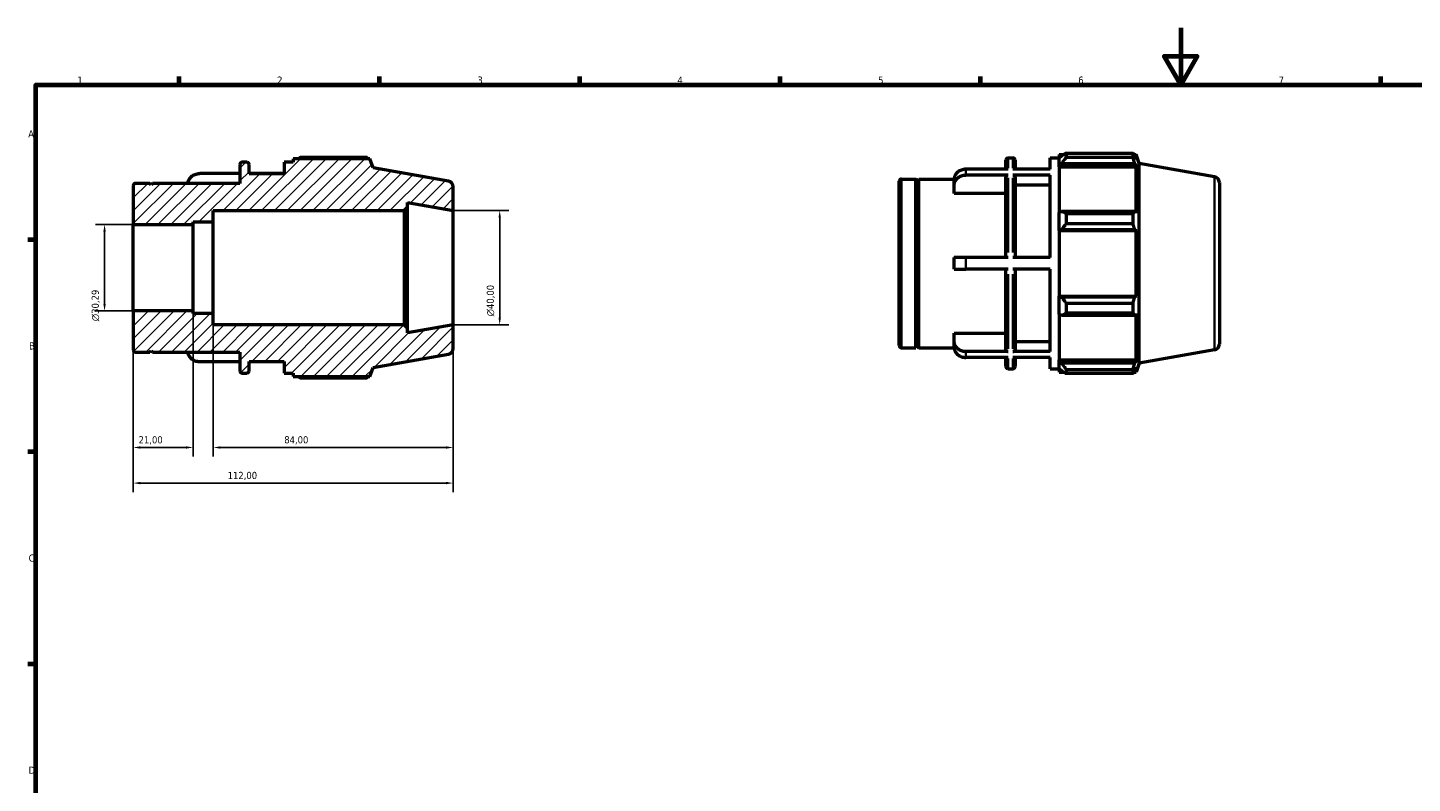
# Model space of a CAD drawing. Header units: millimetres. Extents: x 0 to 931, y 0 to 642.
# Tile 2 of 4: x 17 to 502, y 330 to 594. Entities that reach past the tile are written whole.
import ezdxf

# ---------------------------------------------------------------- set-up
doc = ezdxf.new("R2010")
doc.units = ezdxf.units.MM
for name, color, linetype, lineweight in [('Border (ISO)', 7, 'Continuous', 70), ('Dimension (ISO)', 7, 'Continuous', 25), ('Hatch (ISO)', 7, 'Continuous', 18), ('Visible (ISO)', 7, 'Continuous', 50), ('Visible Narrow (ISO)', 7, 'Continuous', 35)]:
    doc.layers.add(name, color=color, linetype=linetype, lineweight=lineweight)
doc.styles.add('Note Text (ISO)', font='tahoma.ttf')
doc.dimstyles.new('Default (ISO)', dxfattribs={"dimtxt": 2.5, "dimasz": 2.5, "dimexe": 3.175, "dimexo": 0, "dimgap": 0.762, "dimtad": 1, "dimrnd": 1e-08, "dimzin": 0, "dimtxsty": 'Note Text (ISO)', "dimcen": 0.09, "dimdle": 10, "dimclrd": 256, "dimclre": 256, "dimclrt": 232, "dimazin": 0, "dimtfac": 1.40208, "dimtmove": 0, "dimatfit": 3, "dimfxl": 1, "dimtolj": 1, "dimtzin": 0, "dimlwd": -1, "dimlwe": -1, "dimarcsym": 0})

# ---------------------------------------------------------------- blocks, each defined once
blk = doc.blocks.new('Borders Default Border')
at = {"layer": 'Border (ISO)'}
for p, q in [((70.08, 574), (70.08, 576.9)), ((140.17, 574), (140.17, 576.9)), ((210.25, 574), (210.25, 576.9)), ((280.33, 574), (280.33, 576.9)), ((350.42, 574), (350.42, 576.9)), ((490.58, 574), (490.58, 576.9)), ((20, 519.75), (17.1, 519.75)), ((20, 445.5), (17.1, 445.5)), ((20, 371.25), (17.1, 371.25))]:
    blk.add_line(p, q, dxfattribs=at)
at = {"layer": 'Border (ISO)', "flags": 128}
for points in [[(420.5, 594), (420.5, 574), (414.73, 584), (426.27, 584), (420.5, 574)], [(20, 20), (20, 574), (821, 574), (821, 20), (20, 20)]]:
    blk.add_lwpolyline(points, dxfattribs=at)
at = {"layer": 'Border (ISO)', "color": 232, "true_color": 0xca0064, "char_height": 2.5, "attachment_point": 7, "style": 'Note Text (ISO)'}
for s, insert in [('1', (34.48, 574.4)), ('2', (104.37, 574.4)), ('3', (174.43, 574.35)), ('4', (244.42, 574.4)), ('5', (314.64, 574.35)), ('6', (384.66, 574.35)), ('7', (454.77, 574.4)), ('A', (17.29, 555.62)), ('B', (17.59, 481.37)), ('C', (17.43, 407.08)), ('D', (17.43, 332.88))]:
    blk.add_mtext(s, dxfattribs=dict(at, insert=insert))
blk = doc.blocks.new('*D8')
at = {"layer": 'Defpoints', "color": 0, "transparency": 16777216}
for p in [(54, 494.85), (166, 490), (54, 434.62)]:
    blk.add_point(p, dxfattribs=at)
at = {"layer": 'Dimension (ISO)', "transparency": 16777216}
for p, q in [((54, 494.85), (54, 431.44)), ((166, 490), (166, 431.44)), ((163.5, 434.62), (56.5, 434.62))]:
    blk.add_line(p, q, dxfattribs=at)
for points in [[(56.5, 435.04), (56.5, 434.2), (54, 434.62)], [(163.5, 435.04), (163.5, 434.2), (166, 434.62)]]:
    blk.add_solid(points, dxfattribs=at)
at = {"layer": 'Dimension (ISO)', "color": 232, "true_color": 0xca0064, "transparency": 16777216, "insert": (87.05, 438.55), "char_height": 2.5, "attachment_point": 1, "style": 'Note Text (ISO)'}
blk.add_mtext('\\A1;112,00', dxfattribs=at)
blk = doc.blocks.new('*D9')
at = {"layer": 'Defpoints', "color": 0, "transparency": 16777216}
for p in [(82, 494), (166, 490), (82, 447.07)]:
    blk.add_point(p, dxfattribs=at)
at = {"layer": 'Dimension (ISO)', "transparency": 16777216}
for p, q in [((82, 494), (82, 443.9)), ((166, 490), (166, 443.9)), ((163.5, 447.07), (84.5, 447.07))]:
    blk.add_line(p, q, dxfattribs=at)
for points in [[(84.5, 447.49), (84.5, 446.66), (82, 447.07)], [(163.5, 447.49), (163.5, 446.66), (166, 447.07)]]:
    blk.add_solid(points, dxfattribs=at)
at = {"layer": 'Dimension (ISO)', "color": 232, "true_color": 0xca0064, "transparency": 16777216, "insert": (106.86, 451.02), "char_height": 2.5, "attachment_point": 1, "style": 'Note Text (ISO)'}
blk.add_mtext('\\A1;84,00', dxfattribs=at)
blk = doc.blocks.new('*D10')
at = {"layer": 'Defpoints', "color": 0, "transparency": 16777216}
for p in [(54, 494.85), (75, 494), (54, 447.07)]:
    blk.add_point(p, dxfattribs=at)
at = {"layer": 'Dimension (ISO)', "transparency": 16777216}
for p, q in [((54, 494.85), (54, 443.9)), ((75, 494), (75, 443.9)), ((72.5, 447.07), (56.5, 447.07))]:
    blk.add_line(p, q, dxfattribs=at)
for points in [[(56.5, 447.49), (56.5, 446.66), (54, 447.07)], [(72.5, 447.49), (72.5, 446.66), (75, 447.07)]]:
    blk.add_solid(points, dxfattribs=at)
at = {"layer": 'Dimension (ISO)', "color": 232, "true_color": 0xca0064, "transparency": 16777216, "insert": (55.89, 451.01), "char_height": 2.5, "attachment_point": 1, "style": 'Note Text (ISO)'}
blk.add_mtext('\\A1;21,00', dxfattribs=at)
blk = doc.blocks.new('*D11')
at = {"layer": 'Defpoints', "color": 0, "transparency": 16777216}
for p in [(166, 530), (166, 490), (182.24, 490)]:
    blk.add_point(p, dxfattribs=at)
at = {"layer": 'Dimension (ISO)', "transparency": 16777216}
for p, q in [((166, 530), (185.41, 530)), ((182.24, 527.5), (182.24, 492.5)), ((166, 490), (185.41, 490))]:
    blk.add_line(p, q, dxfattribs=at)
for points in [[(181.82, 527.5), (182.66, 527.5), (182.24, 530)], [(181.82, 492.5), (182.66, 492.5), (182.24, 490)]]:
    blk.add_solid(points, dxfattribs=at)
at = {"layer": 'Dimension (ISO)', "color": 232, "true_color": 0xca0064, "transparency": 16777216, "insert": (177.71, 492.94), "char_height": 2.5, "attachment_point": 1, "rotation": 90, "style": 'Note Text (ISO)'}
blk.add_mtext('\\A1;\\fAIGDT|b0|i0;\\H2.5000;\\ln\\fTahoma|b0|i0;\\H2.5000;40,00', dxfattribs=at)
blk = doc.blocks.new('*D12')
at = {"layer": 'Defpoints', "color": 0, "transparency": 16777216}
for p in [(54, 525.15), (44, 494.85), (54, 494.85)]:
    blk.add_point(p, dxfattribs=at)
at = {"layer": 'Dimension (ISO)', "transparency": 16777216}
for p, q in [((54, 525.15), (40.83, 525.15)), ((44, 522.65), (44, 497.35)), ((54, 494.85), (40.83, 494.85))]:
    blk.add_line(p, q, dxfattribs=at)
for points in [[(43.58, 522.65), (44.42, 522.65), (44, 525.15)], [(43.58, 497.35), (44.42, 497.35), (44, 494.85)]]:
    blk.add_solid(points, dxfattribs=at)
at = {"layer": 'Dimension (ISO)', "color": 232, "true_color": 0xca0064, "transparency": 16777216, "insert": (39.48, 491.26), "char_height": 2.5, "attachment_point": 1, "rotation": 90, "style": 'Note Text (ISO)'}
blk.add_mtext('\\A1;\\fAIGDT|b0|i0;\\H2.5000;\\ln\\fTahoma|b0|i0;\\H2.5000;30,29', dxfattribs=at)

msp = doc.modelspace()

# ---------------------------------------------------------------- hatches: boundary and pattern name
at = {"layer": 'Hatch (ISO)'}
h = msp.add_hatch(dxfattribs=at)
h.set_pattern_fill('ANSI31', color=256, scale=25.4, style=0)
h.set_pattern_definition([(45, (0, 0), (-2.245064, 2.245064), [])])
edge = h.paths.add_edge_path()
edge.add_ellipse((164, 481.678), major_axis=(0.347, -1.97), ratio=1, start_angle=0, end_angle=80)
edge.add_line((166, 481.678), (166, 490))
edge.add_line((166, 490), (150, 487.179))
edge.add_line((150, 487.179), (150, 488.8))
edge.add_line((150, 488.8), (148.8, 490))
edge.add_line((148.8, 490), (82, 490))
edge.add_line((82, 490), (82, 494))
edge.add_line((82, 494), (75, 494))
edge.add_line((75, 494), (75, 494.854))
edge.add_line((75, 494.854), (54, 494.854))
edge.add_line((54, 494.854), (54, 481.28))
edge.add_ellipse((54.8, 481.28), major_axis=(-0.8, 0), ratio=1, start_angle=0, end_angle=90)
edge.add_line((54.8, 480.48), (59.8, 480.48))
edge.add_line((59.8, 480.48), (60.3, 480.98))
edge.add_line((60.3, 480.98), (60.8, 480.48))
edge.add_line((60.8, 480.48), (91.333, 480.48))
edge.add_line((91.333, 480.48), (91.333, 473.9))
edge.add_ellipse((92.133, 473.9), major_axis=(-0.8, 0), ratio=1, start_angle=0, end_angle=90)
edge.add_line((92.133, 473.1), (93.733, 473.1))
edge.add_ellipse((93.733, 473.9), major_axis=(0, -0.8), ratio=1, start_angle=0, end_angle=90)
edge.add_line((94.533, 473.9), (94.533, 477.2))
edge.add_line((94.533, 477.2), (106.8, 477.2))
edge.add_line((106.8, 477.2), (106.8, 473.1))
edge.add_line((106.8, 473.1), (110, 473.1))
edge.add_line((110, 473.1), (110, 471.87))
edge.add_line((110, 471.87), (136.838, 471.87))
edge.add_line((136.838, 471.87), (138, 475.063))
edge.add_line((138, 475.063), (164.347, 479.709))
edge = h.paths.add_edge_path()
edge.add_ellipse((164, 538.322), major_axis=(2, 0), ratio=1, start_angle=0, end_angle=80)
edge.add_line((164.347, 540.291), (138, 544.937))
edge.add_line((138, 544.937), (136.838, 548.13))
edge.add_line((136.838, 548.13), (110, 548.13))
edge.add_line((110, 548.13), (110, 546.9))
edge.add_line((110, 546.9), (106.8, 546.9))
edge.add_line((106.8, 546.9), (106.8, 542.8))
edge.add_line((106.8, 542.8), (94.533, 542.8))
edge.add_line((94.533, 542.8), (94.533, 546.1))
edge.add_ellipse((93.733, 546.1), major_axis=(0.8, 0), ratio=1, start_angle=0, end_angle=90)
edge.add_line((93.733, 546.9), (92.133, 546.9))
edge.add_ellipse((92.133, 546.1), major_axis=(0, 0.8), ratio=1, start_angle=0, end_angle=90)
edge.add_line((91.333, 546.1), (91.333, 539.52))
edge.add_line((91.333, 539.52), (60.8, 539.52))
edge.add_line((60.8, 539.52), (60.3, 539.02))
edge.add_line((60.3, 539.02), (59.8, 539.52))
edge.add_line((59.8, 539.52), (54.8, 539.52))
edge.add_ellipse((54.8, 538.72), major_axis=(0, 0.8), ratio=1, start_angle=0, end_angle=90)
edge.add_line((54, 538.72), (54, 525.145))
edge.add_line((54, 525.145), (75, 525.145))
edge.add_line((75, 525.145), (75, 526))
edge.add_line((75, 526), (82, 526))
edge.add_line((82, 526), (82, 530))
edge.add_line((82, 530), (148.8, 530))
edge.add_line((148.8, 530), (150, 531.2))
edge.add_line((150, 531.2), (150, 532.821))
edge.add_line((150, 532.821), (166, 530))
edge.add_line((166, 530), (166, 538.322))

# ---------------------------------------------------------------- linework, layer by layer
at = {"layer": 'Visible (ISO)'}
for p, q in [((136.838, 548.13), (110, 548.13)), ((110, 548.13), (110, 546.9)), ((135.793, 548.578), (112.46, 548.578)), ((138, 544.937), (136.838, 548.13)), ((359.365, 544.452), (359.365, 547.62)), ((360.165, 548.42), (361.765, 548.42)), ((362.565, 547.62), (362.565, 544.452)), ((374.831, 544.452), (374.831, 548.42)), ((374.831, 548.42), (378.031, 548.42)), ((378.031, 549.65), (378.031, 548.276)), ((378.031, 549.65), (379.777, 549.65)), ((378.851, 549.058), (378.031, 548.276)), ((378.031, 545.705), (378.031, 548.276)), ((380.491, 550.098), (380.491, 548.615)), ((380.491, 550.098), (403.825, 550.098)), ((403.825, 548.615), (380.491, 548.615)), ((403.825, 548.615), (403.825, 550.098)), ((404.085, 549.65), (404.869, 549.65)), ((404.869, 547.885), (404.421, 549.058)), ((406.031, 546.457), (404.869, 549.65)), ((404.869, 547.885), (404.869, 549.65)), ((91.333, 542.932), (77.3, 542.932)), ((91.333, 546.1), (91.333, 539.52)), ((93.733, 546.9), (92.133, 546.9)), ((94.533, 542.8), (94.533, 546.1)), ((106.8, 542.932), (94.533, 542.932)), ((106.8, 542.8), (94.533, 542.8)), ((110, 546.9), (106.8, 546.9)), ((106.8, 546.9), (106.8, 542.8)), ((164.347, 540.291), (138, 544.937)), ((360.165, 544.452), (345.331, 544.452)), ((374.831, 544.452), (361.765, 544.452)), ((378.031, 545.705), (378.851, 546.433)), ((378.031, 545.342), (378.031, 545.705)), ((378.031, 545.342), (378.031, 529.316)), ((378.031, 545.342), (404.869, 545.342)), ((378.851, 546.433), (404.421, 546.433)), ((404.421, 546.433), (404.869, 545.342)), ((404.869, 529.126), (404.869, 545.342)), ((406.031, 476.583), (406.031, 546.457)), ((432.379, 541.811), (406.031, 546.457)), ((54, 538.72), (54, 525.145)), ((59.8, 539.52), (54.8, 539.52)), ((60.3, 539.02), (59.8, 539.52)), ((60.8, 539.52), (60.3, 539.02)), ((91.333, 539.52), (60.8, 539.52)), ((166, 530), (166, 538.322)), ((322.031, 482.8), (322.031, 540.24)), ((322.831, 541.04), (327.831, 541.04)), ((327.831, 482), (327.831, 541.04)), ((328.331, 540.54), (327.831, 541.04)), ((328.331, 540.54), (328.831, 541.04)), ((328.331, 482.5), (328.331, 540.54)), ((328.831, 482), (328.831, 541.04)), ((328.831, 541.04), (341.235, 541.04)), ((341.231, 538.845), (341.231, 540.895)), ((341.231, 535.998), (341.231, 538.845)), ((360.165, 542.402), (345.331, 542.402)), ((359.365, 513.57), (359.365, 541.708)), ((374.831, 542.402), (361.765, 542.402)), ((362.565, 541.708), (362.565, 513.57)), ((374.831, 538.845), (362.565, 538.845)), ((374.831, 513.57), (374.831, 542.402)), ((434.031, 539.842), (434.031, 483.198)), ((359.365, 535.998), (341.231, 535.998)), ((82, 526), (82, 530)), ((82, 530), (148.8, 530)), ((148.8, 530), (150, 531.2)), ((148.8, 530), (148.8, 490)), ((150, 531.2), (150, 532.821)), ((150, 532.821), (166, 530)), ((150, 488.8), (150, 531.2)), ((166, 490), (166, 530)), ((378.851, 529.694), (378.031, 529.316)), ((378.031, 523.109), (378.031, 529.316)), ((404.421, 529.694), (378.851, 529.694)), ((380.491, 528.982), (380.491, 525.403)), ((380.491, 528.982), (403.825, 528.982)), ((403.825, 525.403), (403.825, 528.982)), ((404.869, 529.126), (404.421, 529.694)), ((54, 525.145), (75, 525.145)), ((54, 494.854), (54, 525.145)), ((75, 525.145), (75, 526)), ((75, 526), (82, 526)), ((75, 494.854), (75, 525.145)), ((82, 494), (82, 526)), ((378.031, 523.109), (378.851, 523.356)), ((378.851, 523.356), (404.421, 523.356)), ((403.825, 525.403), (380.491, 525.403)), ((404.421, 523.356), (404.869, 522.986)), ((378.031, 522.986), (378.031, 523.109)), ((378.031, 522.986), (378.031, 500.054)), ((378.031, 522.986), (404.869, 522.986)), ((404.869, 500.054), (404.869, 522.986)), ((341.231, 509.47), (341.231, 513.57)), ((360.165, 513.57), (345.331, 513.57)), ((374.831, 513.57), (361.765, 513.57)), ((360.165, 509.47), (345.331, 509.47)), ((359.365, 481.332), (359.365, 509.47)), ((374.831, 509.47), (361.765, 509.47)), ((362.565, 509.47), (362.565, 481.332)), ((374.831, 480.638), (374.831, 509.47)), ((378.031, 499.931), (378.031, 500.054)), ((378.031, 500.054), (404.869, 500.054)), ((378.031, 493.724), (378.031, 499.931)), ((378.851, 499.684), (378.031, 499.931)), ((404.421, 499.684), (378.851, 499.684)), ((404.869, 500.054), (404.421, 499.684)), ((75, 494.854), (54, 494.854)), ((54, 494.854), (54, 481.28)), ((75, 494), (75, 494.854)), ((380.491, 497.637), (380.491, 494.058)), ((380.491, 497.637), (403.825, 497.637)), ((403.825, 494.058), (403.825, 497.637)), ((82, 494), (75, 494)), ((82, 490), (82, 494)), ((148.8, 490), (82, 490)), ((150, 488.8), (148.8, 490)), ((166, 490), (150, 487.179)), ((166, 481.678), (166, 490)), ((378.031, 493.724), (378.851, 493.345)), ((378.031, 493.724), (378.031, 477.698)), ((378.851, 493.345), (404.421, 493.345)), ((403.825, 494.058), (380.491, 494.058)), ((404.421, 493.345), (404.869, 493.913)), ((404.869, 477.698), (404.869, 493.913)), ((150, 487.179), (150, 488.8)), ((341.231, 484.195), (341.231, 487.041)), ((341.231, 487.041), (359.365, 487.041)), ((54.8, 480.48), (59.8, 480.48)), ((59.8, 480.48), (60.3, 480.98)), ((60.3, 480.98), (60.8, 480.48)), ((60.8, 480.48), (91.333, 480.48)), ((91.333, 480.48), (91.333, 473.9)), ((138, 475.063), (164.347, 479.709)), ((322.831, 482), (327.831, 482)), ((328.331, 482.5), (327.831, 482)), ((328.331, 482.5), (328.831, 482)), ((328.831, 482), (341.235, 482)), ((341.231, 482.145), (341.231, 484.195)), ((360.165, 480.638), (345.331, 480.638)), ((374.831, 480.638), (361.765, 480.638)), ((362.565, 484.195), (374.831, 484.195)), ((432.379, 481.228), (406.031, 476.583)), ((91.333, 477.068), (77.3, 477.068)), ((94.533, 473.9), (94.533, 477.2)), ((94.533, 477.2), (106.8, 477.2)), ((106.8, 477.068), (94.533, 477.068)), ((106.8, 477.2), (106.8, 473.1)), ((136.838, 471.87), (138, 475.063)), ((360.165, 478.588), (345.331, 478.588)), ((359.365, 475.42), (359.365, 478.588)), ((374.831, 478.588), (361.765, 478.588)), ((362.565, 478.588), (362.565, 475.42)), ((374.831, 474.62), (374.831, 478.588)), ((378.031, 477.334), (378.031, 477.698)), ((378.031, 477.698), (404.869, 477.698)), ((378.031, 474.764), (378.031, 477.334)), ((378.851, 476.607), (378.031, 477.334)), ((378.031, 474.764), (378.851, 473.981)), ((378.031, 474.764), (378.031, 473.39)), ((404.421, 476.607), (378.851, 476.607)), ((404.869, 477.698), (404.421, 476.607)), ((404.421, 473.981), (404.869, 475.155)), ((406.031, 476.583), (404.869, 473.39)), ((404.869, 473.39), (404.869, 475.155)), ((92.133, 473.1), (93.733, 473.1)), ((106.8, 473.1), (110, 473.1)), ((110, 473.1), (110, 471.87)), ((110, 471.87), (136.838, 471.87)), ((112.46, 471.422), (135.793, 471.422)), ((360.165, 474.62), (361.765, 474.62)), ((374.831, 474.62), (378.031, 474.62)), ((378.031, 473.39), (379.777, 473.39)), ((380.491, 474.424), (380.491, 472.942)), ((380.491, 474.424), (403.825, 474.424)), ((403.825, 472.942), (380.491, 472.942)), ((403.825, 472.942), (403.825, 474.424)), ((404.085, 473.39), (404.869, 473.39))]:
    msp.add_line(p, q, dxfattribs=at)
for centre, radius, start, end in [((360.165, 547.62), 0.8, 90, 180), ((361.765, 547.62), 0.8, 0, 90), ((92.133, 546.1), 0.8, 90, 180), ((93.733, 546.1), 0.8, 0, 90), ((54.8, 538.72), 0.8, 90, 180), ((164, 538.322), 2, 0, 80), ((322.831, 540.24), 0.8, 90, 180), ((432.031, 539.842), 2, 0, 80), ((54.8, 481.28), 0.8, 180, 270), ((164, 481.678), 2, 280, 0), ((322.831, 482.8), 0.8, 180, 270), ((432.031, 483.198), 2, 280, 0), ((360.165, 475.42), 0.8, 180, 270), ((361.765, 475.42), 0.8, 270, 0), ((92.133, 473.9), 0.8, 180, 270), ((93.733, 473.9), 0.8, 270, 0)]:
    msp.add_arc(centre, radius, start, end, dxfattribs=at)
for points, weights in [([(111.745, 548.13), (112.097, 548.352), (112.46, 548.578)], [1.00914150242, 1.01072128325, 1.01215355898]), ([(136.053, 548.13), (135.926, 548.352), (135.793, 548.578)], [1.00131703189, 1.00073243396, 1]), ([(380.491, 550.098), (379.638, 549.567), (378.851, 549.058)], [1.01215355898, 1.00879793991, 1.00463266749]), ([(378.851, 546.433), (379.638, 547.502), (380.491, 548.615)], [1.00463266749, 1.00879793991, 1.01215355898]), ([(403.825, 550.098), (404.135, 549.567), (404.421, 549.058)], [1, 1.00172095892, 1.00262574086]), ([(404.421, 546.433), (404.135, 547.502), (403.825, 548.615)], [1.00262574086, 1.00172095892, 1]), ([(380.491, 528.982), (379.638, 529.345), (378.851, 529.694)], [1.01215355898, 1.00879793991, 1.00463266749]), ([(403.825, 528.982), (404.135, 529.345), (404.421, 529.694)], [1, 1.00172095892, 1.00262574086]), ([(378.851, 523.356), (379.638, 524.358), (380.491, 525.403)], [1.00463266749, 1.00879793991, 1.01215355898]), ([(404.421, 523.356), (404.135, 524.358), (403.825, 525.403)], [1.00262574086, 1.00172095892, 1]), ([(380.491, 497.637), (379.638, 498.681), (378.851, 499.684)], [1.01215355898, 1.00879793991, 1.00463266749]), ([(403.825, 497.637), (404.135, 498.681), (404.421, 499.684)], [1, 1.00172095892, 1.00262574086]), ([(378.851, 493.345), (379.638, 493.694), (380.491, 494.058)], [1.00463266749, 1.00879793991, 1.01215355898]), ([(404.421, 493.345), (404.135, 493.694), (403.825, 494.058)], [1.00262574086, 1.00172095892, 1]), ([(380.491, 474.424), (379.638, 475.538), (378.851, 476.607)], [1.01215355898, 1.00879793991, 1.00463266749]), ([(403.825, 474.424), (404.135, 475.538), (404.421, 476.607)], [1, 1.00172095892, 1.00262574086]), ([(112.46, 471.422), (112.097, 471.648), (111.745, 471.87)], [1.01215355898, 1.01072128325, 1.00914150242]), ([(135.793, 471.422), (135.926, 471.648), (136.053, 471.87)], [1, 1.00073243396, 1.00131703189]), ([(378.851, 473.981), (379.638, 473.472), (380.491, 472.942)], [1.00463266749, 1.00879793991, 1.01215355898]), ([(404.421, 473.981), (404.135, 473.472), (403.825, 472.942)], [1.00262574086, 1.00172095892, 1])]:
    msp.add_rational_spline(points, weights, degree=2, dxfattribs=at)
for points, knots in [([(73.204, 539.52), (73.212, 539.698), (73.237, 539.885), (73.333, 540.304), (73.416, 540.534), (73.609, 540.94), (73.738, 541.153), (74.045, 541.551), (74.223, 541.736), (74.581, 542.046), (74.794, 542.2), (75.252, 542.466), (75.498, 542.578), (75.966, 542.745), (76.23, 542.817), (76.771, 542.91), (77.047, 542.932), (77.3, 542.932)], [-0.59129907, -0.59129907, -0.59129907, -0.59129907, -0.53164551, -0.53164551, -0.45555856, -0.45555856, -0.37955732, -0.37955732, -0.30355608, -0.30355608, -0.22763702, -0.22763702, -0.15171797, -0.15171797, -0.07585898, -0.07585898, 0, 0, 0, 0]), ([(345.331, 544.452), (345.078, 544.452), (344.802, 544.43), (344.261, 544.337), (343.997, 544.265), (343.529, 544.097), (343.284, 543.986), (342.825, 543.72), (342.612, 543.566), (342.254, 543.256), (342.076, 543.071), (341.769, 542.673), (341.641, 542.46), (341.447, 542.054), (341.364, 541.824), (341.256, 541.354), (341.231, 541.115), (341.231, 540.895)], [0, 0, 0, 0, 0.07585898, 0.07585898, 0.15171797, 0.15171797, 0.22763702, 0.22763702, 0.30355608, 0.30355608, 0.37955732, 0.37955732, 0.45555856, 0.45555856, 0.53164551, 0.53164551, 0.60773247, 0.60773247, 0.60773247, 0.60773247]), ([(341.231, 538.845), (341.231, 539.065), (341.256, 539.304), (341.364, 539.774), (341.447, 540.004), (341.641, 540.41), (341.769, 540.623), (342.076, 541.021), (342.254, 541.206), (342.612, 541.516), (342.825, 541.67), (343.284, 541.936), (343.529, 542.047), (343.997, 542.215), (344.261, 542.287), (344.802, 542.38), (345.078, 542.402), (345.331, 542.402)], [-0.60773247, -0.60773247, -0.60773247, -0.60773247, -0.53164551, -0.53164551, -0.45555856, -0.45555856, -0.37955732, -0.37955732, -0.30355608, -0.30355608, -0.22763702, -0.22763702, -0.15171797, -0.15171797, -0.07585898, -0.07585898, 0, 0, 0, 0]), ([(360.165, 542.402), (360.066, 542.402), (359.95, 542.382), (359.767, 542.316), (359.669, 542.259), (359.529, 542.138), (359.463, 542.053), (359.388, 541.894), (359.365, 541.794), (359.365, 541.708)], [0, 0, 0, 0, 0.02960443, 0.02960443, 0.05923226, 0.05923226, 0.08888908, 0.08888908, 0.118571, 0.118571, 0.118571, 0.118571]), ([(362.565, 541.708), (362.565, 541.794), (362.541, 541.894), (362.466, 542.053), (362.4, 542.138), (362.26, 542.259), (362.162, 542.316), (361.979, 542.382), (361.863, 542.402), (361.765, 542.402)], [-0.118571, -0.118571, -0.118571, -0.118571, -0.08888908, -0.08888908, -0.05923226, -0.05923226, -0.02960443, -0.02960443, 0, 0, 0, 0]), ([(345.331, 513.57), (345.078, 513.57), (344.802, 513.57), (344.261, 513.57), (343.997, 513.57), (343.529, 513.57), (343.284, 513.57), (342.825, 513.57), (342.612, 513.57), (342.254, 513.57), (342.076, 513.57), (341.769, 513.57), (341.641, 513.57), (341.447, 513.57), (341.364, 513.57), (341.256, 513.57), (341.231, 513.57), (341.231, 513.57)], [0, 0, 0, 0, 0.07585898, 0.07585898, 0.15171797, 0.15171797, 0.22763702, 0.22763702, 0.30355608, 0.30355608, 0.37955732, 0.37955732, 0.45555856, 0.45555856, 0.53164551, 0.53164551, 0.60773247, 0.60773247, 0.60773247, 0.60773247]), ([(341.231, 509.47), (341.231, 509.47), (341.256, 509.47), (341.364, 509.47), (341.447, 509.47), (341.641, 509.47), (341.769, 509.47), (342.076, 509.47), (342.254, 509.47), (342.612, 509.47), (342.825, 509.47), (343.284, 509.47), (343.529, 509.47), (343.997, 509.47), (344.261, 509.47), (344.802, 509.47), (345.078, 509.47), (345.331, 509.47)], [-0.60773247, -0.60773247, -0.60773247, -0.60773247, -0.53164551, -0.53164551, -0.45555856, -0.45555856, -0.37955732, -0.37955732, -0.30355608, -0.30355608, -0.22763702, -0.22763702, -0.15171797, -0.15171797, -0.07585898, -0.07585898, 0, 0, 0, 0]), ([(77.3, 477.068), (77.047, 477.068), (76.771, 477.09), (76.23, 477.183), (75.966, 477.255), (75.498, 477.422), (75.252, 477.534), (74.794, 477.8), (74.581, 477.954), (74.223, 478.264), (74.045, 478.449), (73.738, 478.847), (73.609, 479.06), (73.416, 479.466), (73.333, 479.696), (73.237, 480.115), (73.212, 480.302), (73.204, 480.48)], [0, 0, 0, 0, 0.07585898, 0.07585898, 0.15171797, 0.15171797, 0.22763702, 0.22763702, 0.30355608, 0.30355608, 0.37955732, 0.37955732, 0.45555856, 0.45555856, 0.53164551, 0.53164551, 0.59129907, 0.59129907, 0.59129907, 0.59129907]), ([(345.331, 480.638), (345.078, 480.638), (344.802, 480.659), (344.261, 480.753), (343.997, 480.824), (343.529, 480.992), (343.284, 481.104), (342.825, 481.369), (342.612, 481.524), (342.254, 481.834), (342.076, 482.019), (341.769, 482.417), (341.641, 482.63), (341.447, 483.035), (341.364, 483.265), (341.256, 483.735), (341.231, 483.975), (341.231, 484.195)], [0, 0, 0, 0, 0.07585898, 0.07585898, 0.15171797, 0.15171797, 0.22763702, 0.22763702, 0.30355608, 0.30355608, 0.37955732, 0.37955732, 0.45555856, 0.45555856, 0.53164551, 0.53164551, 0.60773247, 0.60773247, 0.60773247, 0.60773247]), ([(341.231, 482.145), (341.231, 481.925), (341.256, 481.685), (341.364, 481.215), (341.447, 480.985), (341.641, 480.58), (341.769, 480.367), (342.076, 479.969), (342.254, 479.784), (342.612, 479.474), (342.825, 479.319), (343.284, 479.054), (343.529, 478.942), (343.997, 478.774), (344.261, 478.703), (344.802, 478.609), (345.078, 478.588), (345.331, 478.588)], [-0.60773247, -0.60773247, -0.60773247, -0.60773247, -0.53164551, -0.53164551, -0.45555856, -0.45555856, -0.37955732, -0.37955732, -0.30355608, -0.30355608, -0.22763702, -0.22763702, -0.15171797, -0.15171797, -0.07585898, -0.07585898, 0, 0, 0, 0]), ([(359.365, 481.332), (359.365, 481.246), (359.388, 481.145), (359.463, 480.987), (359.529, 480.901), (359.669, 480.78), (359.767, 480.723), (359.95, 480.658), (360.066, 480.638), (360.165, 480.638)], [-0.118571, -0.118571, -0.118571, -0.118571, -0.08888908, -0.08888908, -0.05923226, -0.05923226, -0.02960443, -0.02960443, 0, 0, 0, 0]), ([(361.765, 480.638), (361.863, 480.638), (361.979, 480.658), (362.162, 480.723), (362.26, 480.78), (362.4, 480.901), (362.466, 480.987), (362.541, 481.145), (362.565, 481.246), (362.565, 481.332)], [0, 0, 0, 0, 0.02960443, 0.02960443, 0.05923226, 0.05923226, 0.08888908, 0.08888908, 0.118571, 0.118571, 0.118571, 0.118571])]:
    msp.add_open_spline(points, degree=3, knots=knots, dxfattribs=at)
at = {"layer": 'Visible Narrow (ISO)'}
for p, q in [((360.165, 548.41), (360.165, 544.832)), ((361.765, 544.832), (361.765, 548.41)), ((345.331, 544.359), (345.331, 542.514)), ((322.831, 540.676), (322.831, 482.363)), ((360.165, 541.423), (360.165, 515.291)), ((361.765, 515.291), (361.765, 541.423)), ((432.379, 481.601), (432.379, 541.438)), ((345.331, 513.365), (345.331, 509.675)), ((360.165, 507.748), (360.165, 481.617)), ((361.765, 481.617), (361.765, 507.748)), ((345.331, 480.526), (345.331, 478.681)), ((360.165, 478.207), (360.165, 474.63)), ((361.765, 474.63), (361.765, 478.207))]:
    msp.add_line(p, q, dxfattribs=at)

# ---------------------------------------------------------------- block references
msp.add_blockref('Borders Default Border', (0, 0))

# ---------------------------------------------------------------- dimensions: what is measured, and where the dimension line sits
at = {"layer": 'Dimension (ISO)'}
for base, p1, p2, picture, middle in [((182.238, 490), (166, 530), (166, 490), '*D11', (182.238, 498.5)), ((44, 494.854), (54, 525.145), (54, 494.854), '*D12', (44, 496.817))]:
    dim = msp.add_linear_dim(base=base, p1=p1, p2=p2, angle=90, text='\\fAIGDT|b0|i0;\\H2.5000;\\ln\\fTahoma|b0|i0;\\H2.5000;<>', dimstyle='Default (ISO)', override={"dimdec": 2, "dimtp": 0, "dimtm": 0, "dimtdec": 2, "dimtofl": 0, "dimatfit": 1}, dxfattribs=at)
    dim.commit()
    dim.dimension.update_dxf_attribs({"geometry": picture, "text_midpoint": middle, "dimtype": 160})
for base, p1, p2, picture, middle in [((54, 434.619), (166, 490), (54, 494.854), '*D8', (92, 434.619)), ((54, 447.075), (75, 494), (54, 494.854), '*D10', (60, 447.075)), ((82, 447.075), (166, 490), (82, 494), '*D9', (111, 447.075))]:
    dim = msp.add_linear_dim(base=base, p1=p1, p2=p2, angle=180, dimstyle='Default (ISO)', override={"dimdec": 2, "dimtp": 0, "dimtm": 0, "dimtdec": 2, "dimtofl": 0, "dimatfit": 1}, dxfattribs=at)
    dim.commit()
    dim.dimension.update_dxf_attribs({"geometry": picture, "text_midpoint": middle, "dimtype": 160})

doc.saveas('drawing.dxf')
